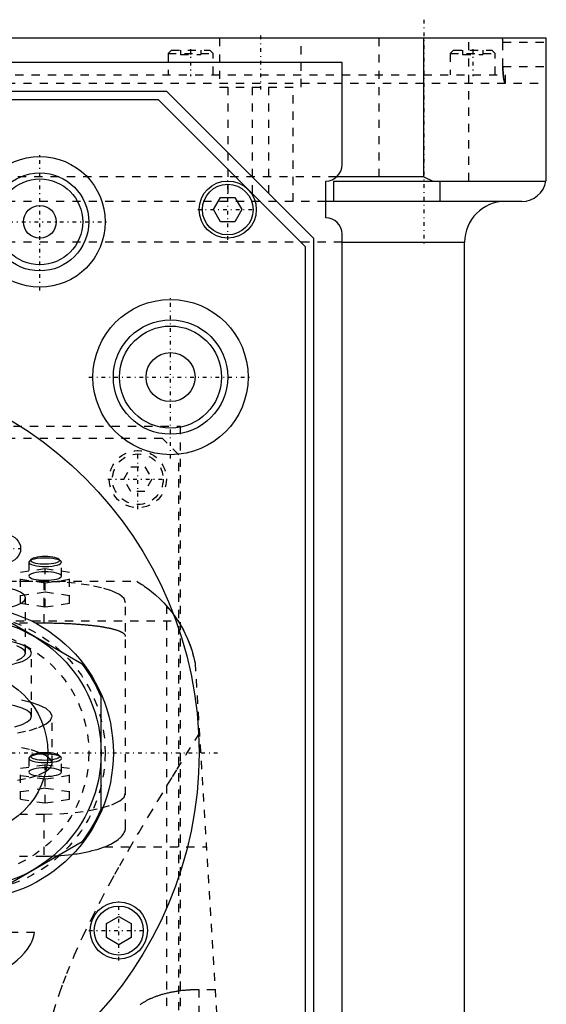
# Model space of a CAD drawing. Extents: x -90 to 90, y -97 to 327.
# Tile 10 of 10: x 26 to 90, y 198 to 319. Entities that reach past the tile are written whole.
import ezdxf

# ---------------------------------------------------------------- set-up
doc = ezdxf.new("R2010")
doc.units = 0
doc.linetypes.add('CENTER', pattern=[1.5, 0.45, -0.5, 0.05, -0.5])
doc.linetypes.add('DASHED', pattern=[2, 1, -1])
for name, color, linetype in [('AM_0', 7, 'CONTINUOUS'), ('AM_3', 7, 'DASHED'), ('AM_7', 7, 'CENTER')]:
    doc.layers.add(name, color=color, linetype=linetype)

msp = doc.modelspace()

# ---------------------------------------------------------------- linework, layer by layer
at = {"layer": 'AM_0', "color": 7, "linetype": 'CONTINUOUS'}
for p, q in [((90, 316.5), (-90, 316.5)), ((75, 299.5), (75, 316.5)), ((90, 299.5), (90, 316.5)), ((65, 313.5), (-65, 313.5)), ((65, 301), (65, 313.5)), ((-43.5, 310), (43.5, 310)), ((43.5, 310), (61.5, 292)), ((-42.5, 309), (42.5, 309)), ((42.5, 309), (60.5, 291)), ((63, 294.5), (63, 299)), ((64, 299), (89.96, 299)), ((64, 296.5), (64, 299)), ((75, 299.5), (64.32, 299.5)), ((75, 299.5), (76.12, 299)), ((77, 296.5), (77, 299)), ((49.27, 295.5), (50.13, 297)), ((50.13, 297), (51.87, 297)), ((51.87, 297), (52.73, 295.5)), ((50.13, 294), (49.27, 295.5)), ((52.73, 295.5), (51.87, 294)), ((87, 296.5), (63, 296.5)), ((51.87, 294), (50.13, 294)), ((61.5, 292), (61.5, 154.98)), ((65, 37.5), (65, 292.5)), ((60.5, 291), (60.5, 156.65)), ((65, 291.5), (80, 291.5)), ((80, 30), (80, 291.5)), ((33.2, 239.85), (21.3, 246.73)), ((35.5, 222.12), (35.5, 235.88)), ((21.3, 211.27), (33.2, 218.15)), ((36.17, 208.12), (37.67, 208.98)), ((37.67, 208.98), (39.17, 208.12)), ((36.17, 206.38), (36.17, 208.12)), ((39.17, 208.12), (39.17, 206.38)), ((37.67, 205.52), (36.17, 206.38)), ((39.17, 206.38), (37.67, 205.52))]:
    msp.add_line(p, q, dxfattribs=at)
msp.add_polyline3d([(89.96, 299, 0), (89.97, 299.08, 0), (89.99, 299.25, 0), (90, 299.42, 0), (90, 299.5, 0)], dxfattribs=at)
for centre, radius in [((28, 294), 8), ((28, 294), 6), ((28, 294), 5.25), ((51, 295.5), 3.5), ((51, 295.5), 3.1), ((28, 294), 2), ((44, 275), 9.5), ((44, 275), 7), ((44, 275), 6.25), ((44, 275), 3), ((0, 229), 47.5), ((24, 254), 1.65), ((19, 229), 18), ((19, 229), 16.5), ((19, 229), 10), ((37.67, 207.25), 3.5), ((37.67, 207.25), 3)]:
    msp.add_circle(centre, radius, dxfattribs=at)
for centre, radius, start, end in [((63, 301), 2, 270, 0), ((87, 299.5), 3, 270, 350.4059), ((85, 291.5), 5, 90, 180), ((63, 292.5), 2, 0, 90), ((19, 229), 17.88, 22.6199, 37.3801), ((19, 229), 17.88, 322.6199, 337.3801)]:
    msp.add_arc(centre, radius, start, end, dxfattribs=at)
at = {"layer": 'AM_3', "color": 6, "linetype": 'DASHED'}
for p, q in [((50, 316.5), (50, 310.5)), ((60, 310.5), (60, 316.5)), ((69.5, 316.5), (69.5, 299)), ((80.5, 299), (80.5, 316.5)), ((84.68, 316), (90, 316)), ((84.68, 313), (84.68, 316)), ((44.11, 315), (43.71, 314.6)), ((43.71, 314.6), (43.71, 312)), ((43.71, 314.6), (49.21, 314.6)), ((44.11, 315), (48.81, 315)), ((45.21, 315), (45.21, 314.5)), ((46.46, 315), (46.46, 314.5)), ((47.71, 315), (47.71, 314.5)), ((49.21, 314.6), (48.81, 315)), ((49.21, 312), (49.21, 314.6)), ((78.65, 315), (78.25, 314.6)), ((78.25, 314.6), (78.25, 312)), ((78.25, 314.6), (83.75, 314.6)), ((78.65, 315), (83.35, 315)), ((79.75, 315), (79.75, 314.5)), ((81, 315), (81, 314.5)), ((82.25, 315), (82.25, 314.5)), ((83.75, 314.6), (83.35, 315)), ((83.75, 312), (83.75, 314.6)), ((45.21, 314.5), (47.71, 314.5)), ((79.75, 314.5), (82.25, 314.5)), ((84.68, 313), (90, 313)), ((-90, 311), (90, 311)), ((-85, 312), (85, 312)), ((85, 311), (85, 312)), ((50, 310.5), (60, 310.5)), ((51, 310.5), (51, 296.5)), ((54, 310.5), (54, 296.5)), ((56, 310.5), (56, 296.5)), ((59, 296.5), (59, 310.5)), ((64.32, 299.5), (-64.32, 299.5)), ((63, 296.5), (-63, 296.5)), ((65, 291.5), (-65, 291.5)), ((-45.21, 269), (45.21, 269)), ((45.21, 176), (45.21, 269)), ((43, 267.5), (-43, 267.5)), ((45, 265.5), (43, 267.5)), ((45, 179.5), (45, 265.5)), ((38.27, 262.5), (39.13, 264)), ((39.13, 264), (40.87, 264)), ((40.87, 264), (41.73, 262.5)), ((39.13, 261), (38.27, 262.5)), ((41.73, 262.5), (40.87, 261)), ((40.87, 261), (39.13, 261)), ((26.72, 252.47), (26.65, 252.33)), ((26.65, 252.33), (26.65, 250.64)), ((26.96, 252.7), (26.72, 252.47)), ((30.58, 252.47), (30.34, 252.7)), ((30.65, 250.64), (30.65, 252.33)), ((25.65, 251.12), (28.65, 251.56)), ((25.65, 247.32), (25.65, 251.12)), ((28.65, 251.56), (31.65, 251.12)), ((28.65, 246.87), (28.65, 251.56)), ((31.65, 247.32), (31.65, 251.12)), ((-39.86, 250), (39.86, 250)), ((28.5, 249.97), (-28.5, 249.97)), ((28.65, 249.77), (25.65, 250.22)), ((28.5, 249.97), (28.5, 244.86)), ((31.65, 250.22), (28.65, 249.77)), ((28.65, 248.67), (25.65, 248.22)), ((26.13, 248.29), (25.65, 248.66)), ((31.65, 248.22), (28.65, 248.67)), ((25.65, 247.32), (28.65, 246.87)), ((26.25, 241.21), (26.25, 247.97)), ((28.65, 246.87), (31.65, 247.32)), ((38.5, 219.86), (38.5, 247.38)), ((43.5, 247.02), (43.5, 77.05)), ((-44.92, 245.15), (44.92, 245.15)), ((28.5, 244.86), (-28.5, 244.86)), ((27, 233.48), (27, 241.21)), ((47, 240), (57, 77.05)), ((29.5, 227.69), (29.5, 233.48)), ((26.65, 228.33), (26.65, 226.64)), ((26.96, 228.69), (26.72, 228.47)), ((28.65, 228.85), (28.39, 228.84)), ((30.58, 228.47), (30.34, 228.69)), ((30.65, 226.64), (30.65, 228.33)), ((25.65, 227.11), (28.65, 227.56)), ((25.65, 223.32), (25.65, 227.11)), ((28.65, 227.56), (31.65, 227.11)), ((28.65, 222.87), (28.65, 227.56)), ((31.65, 223.32), (31.65, 227.11)), ((28.65, 225.77), (25.65, 226.21)), ((31.65, 226.21), (28.65, 225.77)), ((28.65, 224.66), (25.65, 224.21)), ((31.65, 224.21), (28.65, 224.66)), ((25.65, 223.32), (28.65, 222.87)), ((28.65, 222.87), (31.65, 223.32)), ((-28.5, 221.5), (28.5, 221.5)), ((28.5, 221.5), (28.5, 216.36)), ((35.93, 217.5), (48.38, 217.5)), ((-28.5, 216.36), (28.5, 216.36)), ((27.36, 207), (-27.36, 207)), ((47.5, 77.05), (47.5, 200.01)), ((49.45, 200.01), (47.5, 200.01))]:
    msp.add_line(p, q, dxfattribs=at)
for points in [[(26.65, 252.33), (26.69, 252.23), (26.81, 252.13), (27, 252.04), (27.26, 251.96), (27.58, 251.9), (27.93, 251.85), (28.32, 251.82), (28.72, 251.82), (29.12, 251.83), (29.5, 251.87), (29.84, 251.92), (30.14, 251.99), (30.37, 252.07), (30.54, 252.17), (30.63, 252.27), (30.65, 252.37), (30.58, 252.47)], [(30.58, 252.47), (30.43, 252.57), (30.22, 252.66), (29.94, 252.73), (29.61, 252.79), (29.24, 252.83), (28.85, 252.85), (28.45, 252.85), (28.06, 252.83), (27.69, 252.79), (27.36, 252.73), (27.08, 252.66), (26.87, 252.57), (26.72, 252.47)], [(28.65, 253.03), (28.3, 253.02), (27.97, 252.99), (27.66, 252.95), (27.4, 252.89), (27.18, 252.82), (27.02, 252.74), (26.93, 252.66), (26.9, 252.57), (26.94, 252.48), (27.05, 252.39), (27.23, 252.31), (27.46, 252.24), (27.74, 252.19), (28.05, 252.15), (28.39, 252.13), (28.73, 252.12), (29.08, 252.14), (29.41, 252.17), (29.7, 252.21), (29.96, 252.28), (30.16, 252.35), (30.31, 252.43), (30.39, 252.52), (30.4, 252.61), (30.34, 252.7)], [(30.34, 252.7), (30.22, 252.78), (30.05, 252.85), (29.83, 252.91), (29.58, 252.96), (29.28, 253), (28.97, 253.02), (28.65, 253.03)], [(26.65, 250.64), (26.69, 250.54), (26.8, 250.45), (26.99, 250.36), (27.24, 250.28), (27.54, 250.21), (27.88, 250.17), (28.26, 250.14), (28.65, 250.13), (29.04, 250.14), (29.42, 250.17), (29.76, 250.21), (30.06, 250.28), (30.31, 250.36), (30.5, 250.45), (30.61, 250.54), (30.65, 250.64), (30.61, 250.75), (30.5, 250.84), (30.31, 250.93), (30.06, 251.01), (29.76, 251.07), (29.42, 251.12), (29.04, 251.15), (28.65, 251.16)], [(28.65, 251.16), (28.26, 251.15), (27.88, 251.12), (27.54, 251.07), (27.24, 251.01), (26.99, 250.93), (26.8, 250.84), (26.69, 250.75), (26.65, 250.64)], [(25.65, 248.66), (25.05, 248.93), (24.26, 249.16), (23.31, 249.34), (22.25, 249.48), (21.1, 249.56), (19.92, 249.59), (18.73, 249.56), (17.6, 249.47), (16.55, 249.32), (15.62, 249.13), (14.86, 248.89), (14.28, 248.62)], [(38.5, 247.38), (38.31, 247.89), (37.74, 248.37), (36.81, 248.82), (35.57, 249.21), (34.06, 249.53), (32.33, 249.77), (30.45, 249.92), (28.5, 249.97)], [(13.75, 247.97), (13.87, 247.66), (14.23, 247.35), (14.8, 247.07), (15.58, 246.83), (16.53, 246.63), (17.61, 246.48), (18.78, 246.39), (20, 246.36), (21.22, 246.39), (22.4, 246.48), (23.48, 246.63), (24.42, 246.83), (25.2, 247.07), (25.78, 247.35), (26.13, 247.66), (26.25, 247.97), (26.13, 248.29)], [(27, 241.21), (26.87, 241.56), (26.47, 241.9), (25.82, 242.22), (24.95, 242.49), (23.89, 242.72), (22.68, 242.89), (21.37, 242.99), (20, 243.02)], [(13, 241.21), (13.13, 240.86), (13.53, 240.52), (14.18, 240.2), (15.05, 239.93), (16.11, 239.7), (17.32, 239.54), (18.63, 239.43), (20, 239.4), (21.37, 239.43), (22.68, 239.54), (23.89, 239.7), (24.95, 239.93), (25.82, 240.2), (26.47, 240.52), (26.87, 240.86), (27, 241.21)], [(25.2, 240.31), (25.77, 240.59), (26.13, 240.9), (26.25, 241.21), (26.13, 241.53), (25.77, 241.83), (25.2, 242.11)], [(27, 233.48), (26.87, 233.84), (26.47, 234.18), (25.82, 234.49), (24.95, 234.76), (23.89, 234.99), (22.68, 235.16), (21.37, 235.26), (20, 235.3)], [(25.28, 231.44), (26.72, 231.75), (27.9, 232.12), (28.78, 232.54), (29.32, 233), (29.5, 233.48), (29.32, 233.96), (28.78, 234.42), (27.9, 234.85), (26.72, 235.22), (25.28, 235.53)], [(24.95, 232.2), (25.82, 232.48), (26.47, 232.79), (26.87, 233.13), (27, 233.48)], [(25.28, 225.64), (26.72, 225.95), (27.9, 226.32), (28.78, 226.75), (29.32, 227.21), (29.5, 227.69), (29.32, 228.17), (28.78, 228.63), (27.9, 229.05), (26.72, 229.43), (25.28, 229.73)], [(28.05, 229), (27.73, 228.96), (27.46, 228.9), (27.23, 228.84), (27.06, 228.76), (26.95, 228.67), (26.9, 228.59), (26.92, 228.5), (27.01, 228.41), (27.17, 228.33), (27.38, 228.26), (27.64, 228.2), (27.94, 228.16), (28.27, 228.13), (28.61, 228.12), (28.96, 228.13), (29.29, 228.15), (29.6, 228.19), (29.87, 228.25), (30.09, 228.31), (30.26, 228.39), (30.36, 228.48), (30.4, 228.57), (30.37, 228.66), (30.27, 228.74), (30.11, 228.82), (29.89, 228.89), (29.63, 228.95), (29.32, 228.99), (28.99, 229.02), (28.65, 229.02)], [(28.65, 229.02), (28.34, 229.02), (28.05, 229)], [(26.72, 228.47), (26.65, 228.37), (26.67, 228.26), (26.76, 228.16), (26.93, 228.07), (27.16, 227.98), (27.46, 227.91), (27.8, 227.86), (28.18, 227.83), (28.58, 227.81), (28.98, 227.82), (29.37, 227.85), (29.72, 227.89), (30.04, 227.96), (30.3, 228.04), (30.49, 228.13), (30.61, 228.23), (30.65, 228.33)], [(28.39, 228.84), (28.01, 228.82), (27.66, 228.78), (27.34, 228.72), (27.07, 228.65), (26.86, 228.56), (26.72, 228.47)], [(30.65, 228.33), (30.61, 228.43), (30.5, 228.53), (30.31, 228.62), (30.06, 228.7), (29.76, 228.76), (29.42, 228.81), (29.04, 228.84), (28.65, 228.85)], [(28.5, 221.5), (30.45, 221.55), (32.33, 221.7), (34.06, 221.94), (35.57, 222.26), (36.81, 222.65), (37.74, 223.1), (38.31, 223.58), (38.5, 224.09)]]:
    msp.add_lwpolyline(points, dxfattribs=at)
msp.add_lwpolyline([(30.65, 226.64), (30.61, 226.74), (30.5, 226.84), (30.31, 226.93), (30.06, 227.01), (29.76, 227.07), (29.42, 227.12), (29.04, 227.15), (28.65, 227.16), (28.26, 227.15), (27.88, 227.12), (27.54, 227.07), (27.24, 227.01), (26.99, 226.93), (26.8, 226.84), (26.69, 226.74), (26.65, 226.64), (26.69, 226.54), (26.8, 226.44), (26.99, 226.35), (27.24, 226.27), (27.54, 226.21), (27.88, 226.16), (28.26, 226.13), (28.65, 226.12), (29.04, 226.13), (29.42, 226.16), (29.76, 226.21), (30.06, 226.27), (30.31, 226.35), (30.5, 226.44), (30.61, 226.54)], close=True, dxfattribs=at)
for points in [[(84.68, 316, 0), (84.68, 316, 0), (84.68, 316.01, 0), (84.68, 316.02, 0), (84.68, 316.02, 0), (84.68, 316.02, 0), (84.68, 316.03, 0), (84.68, 316.04, 0), (84.68, 316.05, 0), (84.68, 316.05, 0), (84.68, 316.06, 0), (84.68, 316.06, 0), (84.68, 316.07, 0), (84.68, 316.08, 0), (84.68, 316.08, 0), (84.68, 316.09, 0), (84.68, 316.1, 0), (84.68, 316.1, 0), (84.68, 316.11, 0), (84.68, 316.11, 0), (84.68, 316.12, 0), (84.68, 316.13, 0), (84.68, 316.13, 0), (84.68, 316.13, 0), (84.68, 316.14, 0), (84.68, 316.15, 0), (84.68, 316.15, 0), (84.68, 316.15, 0), (84.68, 316.16, 0), (84.68, 316.17, 0), (84.68, 316.18, 0), (84.68, 316.18, 0), (84.68, 316.19, 0), (84.67, 316.19, 0), (84.67, 316.2, 0), (84.67, 316.2, 0), (84.67, 316.21, 0), (84.67, 316.22, 0), (84.67, 316.22, 0), (84.67, 316.23, 0), (84.67, 316.23, 0), (84.67, 316.24, 0), (84.67, 316.24, 0), (84.67, 316.25, 0), (84.67, 316.26, 0), (84.67, 316.26, 0), (84.67, 316.27, 0), (84.67, 316.27, 0), (84.67, 316.27, 0), (84.67, 316.28, 0), (84.67, 316.29, 0), (84.66, 316.29, 0), (84.66, 316.3, 0), (84.66, 316.3, 0), (84.66, 316.31, 0), (84.66, 316.31, 0), (84.66, 316.32, 0), (84.66, 316.32, 0), (84.66, 316.33, 0), (84.66, 316.33, 0), (84.66, 316.34, 0), (84.66, 316.34, 0), (84.66, 316.34, 0), (84.66, 316.35, 0), (84.66, 316.35, 0), (84.66, 316.35, 0), (84.66, 316.36, 0), (84.65, 316.36, 0), (84.65, 316.37, 0), (84.65, 316.37, 0), (84.65, 316.37, 0), (84.65, 316.38, 0), (84.65, 316.38, 0), (84.65, 316.39, 0), (84.65, 316.39, 0), (84.65, 316.39, 0), (84.65, 316.4, 0), (84.65, 316.4, 0), (84.65, 316.4, 0), (84.64, 316.41, 0), (84.64, 316.41, 0), (84.64, 316.42, 0), (84.64, 316.42, 0), (84.64, 316.42, 0), (84.64, 316.42, 0), (84.64, 316.43, 0), (84.64, 316.43, 0), (84.64, 316.44, 0), (84.64, 316.44, 0), (84.63, 316.44, 0), (84.63, 316.44, 0), (84.63, 316.45, 0), (84.63, 316.45, 0), (84.63, 316.45, 0), (84.63, 316.46, 0), (84.63, 316.46, 0), (84.63, 316.46, 0), (84.63, 316.46, 0), (84.63, 316.46, 0), (84.62, 316.47, 0), (84.62, 316.47, 0), (84.62, 316.47, 0), (84.62, 316.47, 0), (84.62, 316.48, 0), (84.62, 316.48, 0), (84.62, 316.48, 0), (84.62, 316.48, 0), (84.62, 316.48, 0), (84.61, 316.48, 0), (84.61, 316.48, 0), (84.61, 316.49, 0), (84.61, 316.49, 0), (84.61, 316.49, 0), (84.61, 316.49, 0), (84.61, 316.49, 0), (84.61, 316.49, 0), (84.61, 316.49, 0), (84.61, 316.49, 0), (84.6, 316.5, 0), (84.6, 316.5, 0), (84.6, 316.5, 0), (84.6, 316.5, 0), (84.6, 316.5, 0), (84.6, 316.5, 0), (84.6, 316.5, 0), (84.6, 316.5, 0), (84.6, 316.5, 0), (84.59, 316.5, 0), (84.59, 316.5, 0), (84.59, 316.5, 0), (84.59, 316.5, 0)], [(85.01, 311, 0), (85.01, 311, 0), (85.01, 311, 0), (85, 311, 0), (85, 311, 0), (85, 311, 0), (84.99, 311, 0), (84.99, 311.01, 0), (84.98, 311.01, 0), (84.98, 311.01, 0), (84.97, 311.01, 0), (84.97, 311.02, 0), (84.97, 311.02, 0), (84.97, 311.02, 0), (84.96, 311.03, 0), (84.96, 311.03, 0), (84.95, 311.04, 0), (84.95, 311.04, 0), (84.95, 311.05, 0), (84.94, 311.05, 0), (84.94, 311.06, 0), (84.93, 311.06, 0), (84.93, 311.07, 0), (84.93, 311.07, 0), (84.93, 311.08, 0), (84.92, 311.09, 0), (84.92, 311.09, 0), (84.92, 311.1, 0), (84.91, 311.1, 0), (84.91, 311.11, 0), (84.9, 311.12, 0), (84.9, 311.13, 0), (84.89, 311.15, 0), (84.89, 311.15, 0), (84.89, 311.16, 0), (84.89, 311.17, 0), (84.88, 311.18, 0), (84.88, 311.19, 0), (84.87, 311.21, 0), (84.87, 311.22, 0), (84.87, 311.23, 0), (84.86, 311.23, 0), (84.86, 311.25, 0), (84.85, 311.26, 0), (84.85, 311.28, 0), (84.85, 311.29, 0), (84.84, 311.31, 0), (84.84, 311.31, 0), (84.84, 311.32, 0), (84.83, 311.34, 0), (84.83, 311.35, 0), (84.83, 311.37, 0), (84.82, 311.39, 0), (84.82, 311.4, 0), (84.82, 311.41, 0), (84.81, 311.42, 0), (84.81, 311.44, 0), (84.81, 311.46, 0), (84.8, 311.48, 0), (84.8, 311.5, 0), (84.8, 311.51, 0), (84.79, 311.52, 0), (84.79, 311.53, 0), (84.79, 311.55, 0), (84.79, 311.57, 0), (84.78, 311.58, 0), (84.78, 311.59, 0), (84.78, 311.61, 0), (84.78, 311.63, 0), (84.77, 311.64, 0), (84.77, 311.65, 0), (84.77, 311.67, 0), (84.77, 311.7, 0), (84.76, 311.72, 0), (84.76, 311.74, 0), (84.76, 311.76, 0), (84.76, 311.77, 0), (84.75, 311.78, 0), (84.75, 311.81, 0), (84.75, 311.83, 0), (84.74, 311.86, 0), (84.74, 311.88, 0), (84.74, 311.9, 0), (84.74, 311.92, 0), (84.74, 311.93, 0), (84.73, 311.95, 0), (84.73, 311.98, 0), (84.73, 312, 0), (84.73, 312.03, 0), (84.72, 312.06, 0), (84.72, 312.07, 0), (84.72, 312.08, 0), (84.72, 312.11, 0), (84.72, 312.14, 0), (84.71, 312.16, 0), (84.71, 312.19, 0), (84.71, 312.22, 0), (84.71, 312.23, 0), (84.71, 312.24, 0), (84.71, 312.27, 0), (84.7, 312.3, 0), (84.7, 312.33, 0), (84.7, 312.36, 0), (84.7, 312.38, 0), (84.7, 312.4, 0), (84.7, 312.41, 0), (84.7, 312.44, 0), (84.69, 312.47, 0), (84.69, 312.48, 0), (84.69, 312.5, 0), (84.69, 312.53, 0), (84.69, 312.56, 0), (84.69, 312.57, 0), (84.69, 312.58, 0), (84.69, 312.61, 0), (84.69, 312.64, 0), (84.69, 312.67, 0), (84.69, 312.7, 0), (84.69, 312.73, 0), (84.68, 312.74, 0), (84.68, 312.76, 0), (84.68, 312.79, 0), (84.68, 312.82, 0), (84.68, 312.84, 0), (84.68, 312.87, 0), (84.68, 312.9, 0), (84.68, 312.92, 0), (84.68, 312.93, 0), (84.68, 312.96, 0), (84.68, 312.99, 0), (84.68, 313, 0)], [(84.68, 313, 0), (84.68, 312.97, 0), (84.68, 312.92, 0), (84.68, 312.86, 0), (84.68, 312.83, 0), (84.68, 312.8, 0), (84.68, 312.75, 0), (84.69, 312.69, 0), (84.69, 312.63, 0), (84.69, 312.57, 0), (84.69, 312.52, 0), (84.69, 312.49, 0), (84.69, 312.46, 0), (84.7, 312.4, 0), (84.7, 312.35, 0), (84.7, 312.29, 0), (84.71, 312.24, 0), (84.71, 312.18, 0), (84.71, 312.16, 0), (84.72, 312.13, 0), (84.72, 312.08, 0), (84.73, 312.03, 0), (84.73, 312, 0)], [(84.73, 312, 0), (84.73, 311.95, 0), (84.74, 311.86, 0), (84.76, 311.77, 0), (84.76, 311.72, 0), (84.77, 311.68, 0), (84.78, 311.6, 0), (84.79, 311.52, 0), (84.81, 311.45, 0), (84.82, 311.38, 0), (84.84, 311.32, 0), (84.85, 311.29, 0), (84.85, 311.26, 0), (84.87, 311.21, 0), (84.89, 311.16, 0), (84.91, 311.12, 0), (84.92, 311.08, 0), (84.94, 311.05, 0), (84.95, 311.04, 0), (84.96, 311.03, 0), (84.98, 311.01, 0), (84.99, 311, 0), (85, 311, 0)], [(85, 311, 0), (85, 311, 0), (85.01, 311, 0), (85.01, 311, 0), (85.01, 311, 0)], [(39.86, 250, 0), (39.94, 249.95, 0), (40.17, 249.81, 0), (40.47, 249.62, 0), (40.64, 249.51, 0), (40.83, 249.38, 0), (41.25, 249.08, 0), (41.7, 248.73, 0), (42.18, 248.33, 0), (42.68, 247.87, 0), (43.18, 247.36, 0), (43.44, 247.09, 0), (43.69, 246.8, 0), (44.19, 246.19, 0), (44.67, 245.52, 0), (45.13, 244.8, 0), (45.57, 244.04, 0), (45.96, 243.22, 0), (46.15, 242.79, 0), (46.32, 242.36, 0), (46.63, 241.45, 0), (46.89, 240.49, 0), (47, 240, 0)], [(43.5, 247.02, 0), (43.5, 247.01, 0), (43.5, 246.99, 0), (43.51, 246.97, 0), (43.51, 246.96, 0), (43.51, 246.95, 0), (43.52, 246.93, 0), (43.53, 246.91, 0), (43.54, 246.89, 0), (43.56, 246.87, 0), (43.57, 246.85, 0), (43.58, 246.84, 0), (43.59, 246.83, 0), (43.61, 246.81, 0), (43.63, 246.79, 0), (43.65, 246.77, 0), (43.68, 246.75, 0), (43.7, 246.73, 0), (43.72, 246.72, 0), (43.73, 246.71, 0), (43.76, 246.69, 0), (43.8, 246.67, 0), (43.81, 246.66, 0)], [(43.81, 246.66, 0), (43.82, 246.64, 0), (43.85, 246.61, 0), (43.87, 246.59, 0), (43.88, 246.57, 0), (43.9, 246.56, 0), (43.92, 246.53, 0), (43.95, 246.49, 0), (43.97, 246.46, 0), (44, 246.43, 0), (44.03, 246.39, 0), (44.04, 246.38, 0), (44.05, 246.36, 0), (44.08, 246.32, 0), (44.11, 246.29, 0), (44.14, 246.25, 0), (44.17, 246.21, 0), (44.2, 246.17, 0), (44.21, 246.15, 0), (44.23, 246.13, 0), (44.26, 246.09, 0), (44.29, 246.05, 0), (44.3, 246.03, 0), (44.32, 246.01, 0), (44.35, 245.97, 0), (44.38, 245.93, 0), (44.4, 245.91, 0), (44.41, 245.89, 0), (44.44, 245.84, 0), (44.48, 245.8, 0), (44.51, 245.75, 0), (44.54, 245.71, 0), (44.57, 245.66, 0), (44.59, 245.64, 0), (44.61, 245.61, 0), (44.64, 245.57, 0), (44.67, 245.52, 0), (44.71, 245.47, 0), (44.74, 245.42, 0), (44.78, 245.37, 0), (44.79, 245.34, 0), (44.81, 245.32, 0), (44.84, 245.26, 0), (44.88, 245.21, 0), (45, 245.02, 0), (45.21, 244.67, 0), (45.42, 244.3, 0), (45.53, 244.11, 0), (45.63, 243.91, 0), (45.83, 243.5, 0), (46.03, 243.07, 0), (46.22, 242.63, 0), (46.39, 242.17, 0), (46.55, 241.7, 0), (46.63, 241.46, 0), (46.7, 241.22, 0), (46.83, 240.74, 0), (46.95, 240.25, 0), (47, 240, 0)], [(38.5, 243.24, 0), (38.5, 243.25, 0), (38.5, 243.27, 0), (38.49, 243.3, 0), (38.49, 243.31, 0), (38.49, 243.32, 0), (38.48, 243.35, 0), (38.47, 243.37, 0), (38.46, 243.4, 0), (38.44, 243.42, 0), (38.43, 243.44, 0), (38.42, 243.46, 0), (38.41, 243.47, 0), (38.39, 243.49, 0), (38.37, 243.52, 0), (38.34, 243.54, 0), (38.31, 243.57, 0), (38.28, 243.59, 0), (38.27, 243.6, 0), (38.25, 243.61, 0), (38.22, 243.64, 0), (38.18, 243.66, 0), (38.17, 243.67, 0), (38.15, 243.69, 0), (38.11, 243.71, 0), (38.07, 243.73, 0), (38.04, 243.74, 0), (38.02, 243.76, 0), (37.97, 243.78, 0), (37.93, 243.8, 0), (37.88, 243.83, 0), (37.82, 243.85, 0), (37.77, 243.87, 0), (37.74, 243.88, 0), (37.71, 243.89, 0), (37.65, 243.92, 0), (37.59, 243.94, 0), (37.53, 243.96, 0), (37.47, 243.98, 0), (37.4, 244, 0), (37.37, 244.01, 0), (37.33, 244.03, 0), (37.26, 244.05, 0), (37.19, 244.07, 0), (37.12, 244.09, 0), (37.04, 244.11, 0), (36.96, 244.13, 0), (36.92, 244.14, 0), (36.88, 244.15, 0), (36.8, 244.17, 0), (36.72, 244.19, 0), (36.64, 244.21, 0), (36.55, 244.23, 0), (36.47, 244.25, 0), (36.42, 244.25, 0), (36.38, 244.26, 0), (36.29, 244.28, 0), (36.2, 244.3, 0), (36.1, 244.32, 0), (36.01, 244.33, 0), (35.92, 244.35, 0), (35.87, 244.36, 0), (35.82, 244.37, 0), (35.72, 244.38, 0), (35.63, 244.4, 0), (35.58, 244.41, 0), (35.53, 244.42, 0), (35.43, 244.43, 0), (35.33, 244.45, 0), (35.27, 244.45, 0), (35.22, 244.46, 0), (35.12, 244.48, 0), (35.01, 244.49, 0), (34.9, 244.51, 0), (34.79, 244.52, 0), (34.67, 244.53, 0), (34.62, 244.54, 0), (34.56, 244.55, 0), (34.44, 244.56, 0), (34.33, 244.58, 0), (34.21, 244.59, 0), (34.09, 244.6, 0), (33.97, 244.61, 0), (33.9, 244.62, 0), (33.84, 244.63, 0), (33.72, 244.64, 0), (33.59, 244.65, 0), (33.46, 244.66, 0), (33.33, 244.67, 0), (33.2, 244.68, 0), (33.14, 244.69, 0), (33.07, 244.69, 0), (32.94, 244.7, 0), (32.81, 244.71, 0), (32.67, 244.72, 0), (32.54, 244.73, 0), (32.4, 244.74, 0), (32.33, 244.75, 0), (32.27, 244.75, 0), (32.13, 244.76, 0), (31.99, 244.77, 0), (31.85, 244.78, 0), (31.71, 244.78, 0), (31.57, 244.79, 0), (31.5, 244.79, 0), (31.43, 244.8, 0), (31.29, 244.8, 0), (31.14, 244.81, 0), (31.07, 244.81, 0), (31, 244.82, 0), (30.86, 244.82, 0), (30.71, 244.83, 0), (30.64, 244.83, 0), (30.57, 244.83, 0), (30.43, 244.84, 0), (30.28, 244.84, 0), (30.14, 244.84, 0), (30, 244.85, 0), (29.85, 244.85, 0), (29.78, 244.85, 0), (29.71, 244.85, 0), (29.56, 244.86, 0), (29.42, 244.86, 0), (29.28, 244.86, 0), (29.14, 244.86, 0), (28.99, 244.86, 0), (28.92, 244.86, 0), (28.85, 244.86, 0), (28.71, 244.86, 0), (28.57, 244.86, 0), (28.5, 244.86, 0)], [(28.71, 193.62, 0), (28.99, 194.85, 0), (29.66, 197.27, 0), (30.44, 199.65, 0), (30.86, 200.82, 0), (31.31, 201.98, 0), (32.26, 204.28, 0), (33.28, 206.54, 0), (34.35, 208.76, 0), (35.46, 210.94, 0), (36.61, 213.09, 0), (37.19, 214.15, 0), (37.78, 215.2, 0), (38.96, 217.28, 0), (40.15, 219.31, 0), (41.34, 221.3, 0), (42.52, 223.25, 0), (43.68, 225.15, 0), (44.25, 226.08, 0), (44.82, 227, 0), (45.93, 228.8, 0), (47.01, 230.54, 0), (47.53, 231.39, 0)], [(35.93, 217.5, 0), (36.07, 217.55, 0), (36.32, 217.66, 0), (36.57, 217.78, 0), (36.69, 217.84, 0), (36.8, 217.9, 0), (37.02, 218.02, 0), (37.23, 218.15, 0), (37.42, 218.28, 0), (37.6, 218.41, 0), (37.77, 218.55, 0), (37.84, 218.61, 0), (37.91, 218.68, 0), (38.04, 218.82, 0), (38.16, 218.96, 0), (38.26, 219.1, 0), (38.34, 219.24, 0), (38.4, 219.38, 0), (38.43, 219.45, 0), (38.45, 219.52, 0), (38.48, 219.66, 0), (38.5, 219.8, 0), (38.5, 219.86, 0)], [(28.5, 216.36, 0), (28.72, 216.36, 0), (29.18, 216.37, 0), (29.64, 216.38, 0), (29.87, 216.39, 0), (30.1, 216.4, 0), (30.56, 216.43, 0), (31.02, 216.47, 0), (31.47, 216.52, 0), (31.92, 216.57, 0), (32.37, 216.63, 0), (32.58, 216.66, 0), (32.8, 216.7, 0), (33.22, 216.77, 0), (33.63, 216.85, 0), (34.03, 216.94, 0), (34.42, 217.03, 0), (34.78, 217.13, 0), (34.96, 217.18, 0), (35.13, 217.23, 0), (35.47, 217.33, 0), (35.78, 217.44, 0), (35.93, 217.5, 0)], [(17.38, 199.94, 0), (17.87, 200.07, 0), (18.83, 200.36, 0), (19.74, 200.66, 0), (20.17, 200.82, 0), (20.59, 200.98, 0), (21.4, 201.31, 0), (22.14, 201.66, 0), (22.85, 202.02, 0), (23.52, 202.4, 0), (24.14, 202.79, 0), (24.43, 203, 0), (24.72, 203.21, 0), (25.24, 203.63, 0), (25.71, 204.07, 0), (26.13, 204.51, 0), (26.49, 204.96, 0), (26.79, 205.41, 0), (26.91, 205.64, 0), (27.02, 205.87, 0), (27.2, 206.32, 0), (27.32, 206.78, 0), (27.36, 207, 0)], [(47.5, 200.01, 0), (47.44, 200.01, 0), (47.31, 200.01, 0), (47.19, 200, 0), (47.12, 200, 0), (47.06, 200, 0), (46.93, 200, 0), (46.81, 199.99, 0), (46.68, 199.99, 0), (46.55, 199.98, 0), (46.42, 199.98, 0), (46.36, 199.97, 0), (46.3, 199.97, 0), (46.17, 199.96, 0), (46.04, 199.95, 0), (45.91, 199.94, 0), (45.79, 199.93, 0), (45.66, 199.91, 0), (45.6, 199.91, 0), (45.53, 199.9, 0), (45.41, 199.89, 0), (45.28, 199.87, 0), (45.22, 199.86, 0), (45.15, 199.86, 0), (45.03, 199.84, 0), (44.9, 199.82, 0), (44.84, 199.81, 0), (44.78, 199.8, 0), (44.66, 199.78, 0), (44.53, 199.76, 0), (44.41, 199.74, 0), (44.29, 199.72, 0), (44.17, 199.7, 0), (44.11, 199.69, 0), (44.05, 199.67, 0), (43.93, 199.65, 0), (43.82, 199.63, 0), (43.7, 199.6, 0), (43.59, 199.57, 0), (43.47, 199.55, 0), (43.41, 199.53, 0), (43.36, 199.52, 0), (43.25, 199.49, 0), (43.14, 199.46, 0), (43.03, 199.43, 0), (42.92, 199.4, 0), (42.81, 199.37, 0), (42.76, 199.35, 0), (42.71, 199.33, 0), (42.6, 199.3, 0), (42.5, 199.27, 0), (42.4, 199.23, 0), (42.3, 199.2, 0), (42.2, 199.16, 0), (42.16, 199.15, 0), (42.11, 199.13, 0), (42.01, 199.09, 0), (41.92, 199.06, 0), (41.83, 199.02, 0), (41.74, 198.98, 0), (41.65, 198.95, 0), (41.61, 198.93, 0), (41.57, 198.91, 0), (41.48, 198.87, 0), (41.4, 198.83, 0), (41.36, 198.81, 0), (41.32, 198.79, 0), (41.24, 198.75, 0), (41.15, 198.71, 0), (41.11, 198.69, 0), (41.07, 198.67, 0), (41, 198.63, 0), (40.92, 198.58, 0), (40.84, 198.54, 0), (40.77, 198.5, 0), (40.69, 198.45, 0), (40.66, 198.43, 0), (40.62, 198.41, 0), (40.55, 198.36, 0), (40.48, 198.31, 0), (40.41, 198.27, 0), (40.35, 198.22, 0), (40.28, 198.17, 0)]]:
    msp.add_polyline3d(points, dxfattribs=at)
for centre, radius in [((40, 262.5), 3.5), ((40, 262.5), 3.1), ((19, 229), 17), ((19, 229), 15)]:
    msp.add_circle(centre, radius, dxfattribs=at)
at = {"layer": 'AM_7', "color": 4, "linetype": 'CENTER'}
for p, q in [((75, 318.75), (75, 291.25)), ((55, 316.8), (55, 310.2)), ((46.46, 315.15), (46.46, 311.85)), ((81, 315.15), (81, 311.85)), ((28, 285.6), (28, 302.4)), ((51, 291.82), (51, 299.18)), ((47.33, 295.5), (54.67, 295.5)), ((19.6, 294), (36.4, 294)), ((44, 265.02), (44, 284.98)), ((34.02, 275), (53.98, 275)), ((40, 258.82), (40, 266.18)), ((36.33, 262.5), (43.67, 262.5)), ((22.27, 254), (25.73, 254)), ((-49.88, 229), (49.88, 229)), ((37.67, 203.57), (37.67, 210.93)), ((34, 207.25), (41.35, 207.25))]:
    msp.add_line(p, q, dxfattribs=at)

doc.saveas('drawing.dxf')
